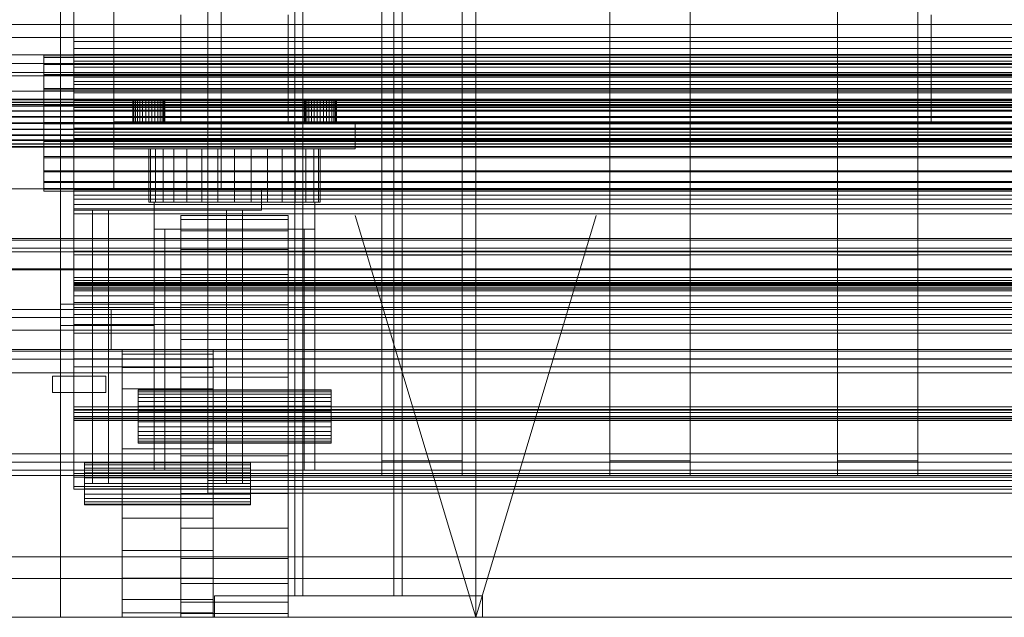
# Model space of a CAD drawing. Header units: millimetres. Extents: x -1970 to 61924, y -58230 to 6847.
# Tile 41 of 256: x -320 to 47, y -36000 to -35777. Entities that reach past the tile are written whole.
import ezdxf

# ---------------------------------------------------------------- set-up
doc = ezdxf.new("R2010")
doc.units = ezdxf.units.MM
for name, color, linetype, lineweight in [('COTAS_O', 1, 'Continuous', 0), ('COTAS_P', 1, 'Continuous', 0), ('frontal_bajante_movil', 7, 'Continuous', 0), ('frontal_C01', 7, 'Continuous', 0), ('frontal_C05', 7, 'Continuous', 0), ('frontal_dosificador', 7, 'Continuous', 0), ('frontal_secador', 7, 'Continuous', 0)]:
    doc.layers.add(name, color=color, linetype=linetype, lineweight=lineweight)
doc.dimstyles.new('R19_100', dxfattribs={"dimtxt": 250, "dimasz": 150, "dimexe": 150, "dimexo": 80, "dimgap": 100, "dimtad": 1, "dimtih": 1, "dimtoh": 1, "dimdsep": 46, "dimcen": 0.09, "dimadec": 0, "dimazin": 0, "dimtfac": 1, "dimtdec": 4, "dimtofl": 0, "dimtmove": 0, "dimatfit": 3, "dimfxl": 1, "dimtolj": 1, "dimtzin": 0, "dimarcsym": 0})

# ---------------------------------------------------------------- blocks, each defined once
blk = doc.blocks.new('DIM_R26_47')
at = {"layer": 'COTAS_P'}
for p, q in [((-850, -33400), (-150, -33400)), ((-150, -33400), (-195, -33550)), ((-150, -36000), (-150, -33400)), ((-150, -33400), (-105, -33550)), ((-150, -36000), (-195, -35850)), ((-150, -36000), (-105, -35850)), ((-850, -36000), (-150, -36000))]:
    blk.add_line(p, q, dxfattribs=at)
blk.add_text('2600 P', height=250, rotation=90, dxfattribs=at).set_placement((-250, -34700))
blk = doc.blocks.new('DIM_R26_51')
at = {"layer": 'COTAS_O'}
for p, q in [((-1480, -35300), (-1330, -35255)), ((490, -35300), (340, -35255)), ((-1480, -36000), (-1480, -35300)), ((-1480, -35300), (490, -35300)), ((-1480, -35300), (-1330, -35345)), ((490, -35300), (340, -35345)), ((490, -36000), (490, -35300))]:
    blk.add_line(p, q, dxfattribs=at)
blk.add_text('1970 O', height=250, dxfattribs=at).set_placement((-495, -35200))
blk = doc.blocks.new('DIM_R26_53')
at = {"layer": 'COTAS_O'}
for p, q in [((-1400, -35300), (-1250, -35255)), ((1400, -35300), (1250, -35255)), ((-1400, -36000), (-1400, -35300)), ((-1400, -35300), (1400, -35300)), ((-1400, -35300), (-1250, -35345)), ((1400, -35300), (1250, -35345)), ((1400, -36000), (1400, -35300))]:
    blk.add_line(p, q, dxfattribs=at)
blk.add_text('2800 O', height=250, dxfattribs=at).set_placement((0, -35200))
blk = doc.blocks.new('DIM_R26_54')
at = {"layer": 'COTAS_P'}
for p, q in [((-305, -34680), (395, -34680)), ((395, -34680), (350, -34830)), ((395, -36000), (395, -34680)), ((395, -34680), (440, -34830)), ((395, -36000), (350, -35850)), ((395, -36000), (440, -35850)), ((-305, -36000), (395, -36000))]:
    blk.add_line(p, q, dxfattribs=at)
blk.add_text('1320 P', height=250, rotation=90, dxfattribs=at).set_placement((295, -35340))
blk = doc.blocks.new('DIM_R26_55')
at = {"layer": 'COTAS_P'}
for p, q in [((-305, -35300), (-155, -35255)), ((345, -35300), (195, -35255)), ((-305, -36000), (-305, -35300)), ((-305, -35300), (345, -35300)), ((-305, -35300), (-155, -35345)), ((345, -35300), (195, -35345)), ((345, -36000), (345, -35300))]:
    blk.add_line(p, q, dxfattribs=at)
blk.add_text('650 P', height=250, dxfattribs=at).set_placement((20, -35200))

msp = doc.modelspace()

# ---------------------------------------------------------------- linework, layer by layer
at = {"layer": 'frontal_bajante_movil'}
for p, q in [((-285, -35840), (-285, -35429)), ((-245, -35840), (-245, -35429)), ((-285, -35815), (-285, -35775)), ((-260, -35815), (-260, -35775)), ((-220, -35815), (-220, -35775)), ((20, -35815), (20, -35775)), ((-277.885, -35807), (-278, -35807)), ((-278, -35815), (-278, -35807)), ((-277.543, -35807), (-277.885, -35807)), ((-277.885, -35815), (-277.885, -35807)), ((-276.989, -35807), (-277.543, -35807)), ((-277.543, -35815), (-277.543, -35807)), ((-276.243, -35807), (-276.989, -35807)), ((-276.989, -35815), (-276.989, -35807)), ((-275.333, -35807), (-276.243, -35807)), ((-276.243, -35815), (-276.243, -35807)), ((-274.296, -35807), (-275.333, -35807)), ((-275.333, -35815), (-275.333, -35807)), ((-273.171, -35807), (-274.296, -35807)), ((-274.296, -35815), (-274.296, -35807)), ((-272, -35807), (-273.171, -35807)), ((-273.171, -35815), (-273.171, -35807)), ((-272, -35807), (-270.829, -35807)), ((-272, -35807), (-272, -35815)), ((-270.829, -35807), (-269.704, -35807)), ((-270.829, -35815), (-270.829, -35807)), ((-269.704, -35807), (-268.667, -35807)), ((-269.704, -35815), (-269.704, -35807)), ((-268.667, -35807), (-267.757, -35807)), ((-268.667, -35815), (-268.667, -35807)), ((-267.757, -35807), (-267.011, -35807)), ((-267.757, -35815), (-267.757, -35807)), ((-267.011, -35807), (-266.457, -35807)), ((-267.011, -35815), (-267.011, -35807)), ((-266.457, -35807), (-266.115, -35807)), ((-266.457, -35815), (-266.457, -35807)), ((-266.115, -35807), (-266, -35807)), ((-266.115, -35815), (-266.115, -35807)), ((-266, -35815), (-266, -35807)), ((-213.885, -35807), (-214, -35807)), ((-214, -35815), (-214, -35807)), ((-213.543, -35807), (-213.885, -35807)), ((-213.885, -35815), (-213.885, -35807)), ((-212.989, -35807), (-213.543, -35807)), ((-213.543, -35815), (-213.543, -35807)), ((-212.243, -35807), (-212.989, -35807)), ((-212.989, -35815), (-212.989, -35807)), ((-211.333, -35807), (-212.243, -35807)), ((-212.243, -35815), (-212.243, -35807)), ((-210.296, -35807), (-211.333, -35807)), ((-211.333, -35815), (-211.333, -35807)), ((-209.171, -35807), (-210.296, -35807)), ((-210.296, -35815), (-210.296, -35807)), ((-208, -35807), (-209.171, -35807)), ((-209.171, -35815), (-209.171, -35807)), ((-208, -35807), (-206.829, -35807)), ((-208, -35807), (-208, -35815)), ((-206.829, -35807), (-205.704, -35807)), ((-206.829, -35815), (-206.829, -35807)), ((-205.704, -35807), (-204.667, -35807)), ((-205.704, -35815), (-205.704, -35807)), ((-204.667, -35807), (-203.757, -35807)), ((-204.667, -35815), (-204.667, -35807)), ((-203.757, -35807), (-203.011, -35807)), ((-203.757, -35815), (-203.757, -35807)), ((-203.011, -35807), (-202.457, -35807)), ((-203.011, -35815), (-203.011, -35807)), ((-202.457, -35807), (-202.115, -35807)), ((-202.457, -35815), (-202.457, -35807)), ((-202.115, -35807), (-202, -35807)), ((-202.115, -35815), (-202.115, -35807)), ((-202, -35815), (-202, -35807)), ((-285, -35815), (20, -35815)), ((-285, -35815), (-195, -35815)), ((-285, -35825), (-285, -35815)), ((-277.885, -35815), (-278, -35815)), ((-277.543, -35815), (-277.885, -35815)), ((-276.989, -35815), (-277.543, -35815)), ((-276.243, -35815), (-276.989, -35815)), ((-275.333, -35815), (-276.243, -35815)), ((-274.296, -35815), (-275.333, -35815)), ((-273.171, -35815), (-274.296, -35815)), ((-273.171, -35815), (-272, -35815)), ((-272, -35815), (-270.829, -35815)), ((-270.829, -35815), (-269.704, -35815)), ((-269.704, -35815), (-268.667, -35815)), ((-268.667, -35815), (-267.757, -35815)), ((-267.757, -35815), (-267.011, -35815)), ((-267.011, -35815), (-266.457, -35815)), ((-266.457, -35815), (-266.115, -35815)), ((-266.115, -35815), (-266, -35815)), ((-260, -35815), (-220, -35815)), ((-213.885, -35815), (-214, -35815)), ((-213.543, -35815), (-213.885, -35815)), ((-212.989, -35815), (-213.543, -35815)), ((-212.243, -35815), (-212.989, -35815)), ((-211.333, -35815), (-212.243, -35815)), ((-210.296, -35815), (-211.333, -35815)), ((-209.171, -35815), (-210.296, -35815)), ((-209.171, -35815), (-208, -35815)), ((-208, -35815), (-206.829, -35815)), ((-206.829, -35815), (-205.704, -35815)), ((-205.704, -35815), (-204.667, -35815)), ((-204.667, -35815), (-203.757, -35815)), ((-203.757, -35815), (-203.011, -35815)), ((-203.011, -35815), (-202.457, -35815)), ((-202.457, -35815), (-202.115, -35815)), ((-202.115, -35815), (-202, -35815)), ((-195, -35825), (-195, -35815)), ((20, -35815), (325, -35815)), ((-285, -35825), (-195, -35825)), ((-271.385, -35825), (-272, -35825)), ((-272, -35845), (-272, -35825)), ((-269.564, -35825), (-271.385, -35825)), ((-271.385, -35845), (-271.385, -35825)), ((-266.607, -35825), (-269.564, -35825)), ((-269.564, -35845), (-269.564, -35825)), ((-262.627, -35825), (-266.607, -35825)), ((-266.607, -35845), (-266.607, -35825)), ((-257.778, -35825), (-262.627, -35825)), ((-262.627, -35845), (-262.627, -35825)), ((-252.246, -35825), (-257.778, -35825)), ((-257.778, -35845), (-257.778, -35825)), ((-246.243, -35825), (-252.246, -35825)), ((-252.246, -35845), (-252.246, -35825)), ((-240, -35825), (-246.243, -35825)), ((-246.243, -35845), (-246.243, -35825)), ((-240, -35825), (-233.757, -35825)), ((-240, -35825), (-240, -35845)), ((-233.757, -35825), (-227.754, -35825)), ((-233.757, -35845), (-233.757, -35825)), ((-227.754, -35825), (-222.222, -35825)), ((-227.754, -35845), (-227.754, -35825)), ((-222.222, -35825), (-217.373, -35825)), ((-222.222, -35845), (-222.222, -35825)), ((-217.373, -35825), (-213.393, -35825)), ((-217.373, -35845), (-217.373, -35825)), ((-213.393, -35825), (-210.436, -35825)), ((-213.393, -35845), (-213.393, -35825)), ((-210.436, -35825), (-208.615, -35825)), ((-210.436, -35845), (-210.436, -35825)), ((-208.615, -35825), (-208, -35825)), ((-208.615, -35845), (-208.615, -35825)), ((-208, -35845), (-208, -35825)), ((-300, -35840), (-230, -35840)), ((-300, -35848), (-300, -35840)), ((-285, -35840), (-245, -35840)), ((-230, -35848), (-230, -35840)), ((-271.385, -35845), (-272, -35845)), ((-269.564, -35845), (-271.385, -35845)), ((-270, -35845), (-210, -35845)), ((-270, -35855), (-270, -35845)), ((-266.607, -35845), (-269.564, -35845)), ((-262.627, -35845), (-266.607, -35845)), ((-257.778, -35845), (-262.627, -35845)), ((-252.246, -35845), (-257.778, -35845)), ((-246.243, -35845), (-252.246, -35845)), ((-246.243, -35845), (-240, -35845)), ((-240, -35845), (-233.757, -35845)), ((-233.757, -35845), (-227.754, -35845)), ((-227.754, -35845), (-222.222, -35845)), ((-222.222, -35845), (-217.373, -35845)), ((-217.373, -35845), (-213.393, -35845)), ((-213.393, -35845), (-210.436, -35845)), ((-210.436, -35845), (-208.615, -35845)), ((-210, -35855), (-210, -35845)), ((-208.615, -35845), (-208, -35845)), ((-300, -35848), (-230, -35848)), ((-293, -35848), (-287, -35848)), ((-293, -35950), (-293, -35848)), ((-287, -35950), (-287, -35848)), ((-243, -35848), (-237, -35848)), ((-243, -35950), (-243, -35848)), ((-237, -35950), (-237, -35848)), ((-260, -35851.441), (-260, -35850)), ((-220, -35850), (-260, -35850)), ((-260, -35855.709), (-260, -35851.441)), ((-220, -35851.441), (-260, -35851.441)), ((-220, -35851.441), (-220, -35850)), ((-220, -35855.709), (-220, -35851.441)), ((-270, -35855), (-266, -35855)), ((-270, -35945), (-270, -35855)), ((-270, -35855), (-210, -35855)), ((-266, -35945), (-266, -35855)), ((-260, -35862.64), (-260, -35855.709)), ((-220, -35855.709), (-260, -35855.709)), ((-220, -35862.64), (-220, -35855.709)), ((-214, -35855), (-210, -35855)), ((-214, -35945), (-214, -35855)), ((-210, -35945), (-210, -35855)), ((-260, -35871.967), (-260, -35862.64)), ((-220, -35862.64), (-260, -35862.64)), ((-220, -35871.967), (-220, -35862.64)), ((-260, -35883.332), (-260, -35871.967)), ((-220, -35871.967), (-260, -35871.967)), ((-220, -35883.332), (-220, -35871.967)), ((-305, -35883), (-270, -35883)), ((-305, -35891), (-305, -35883)), ((-286, -35885), (-270, -35885)), ((-286, -35900), (-286, -35885)), ((-270, -35891), (-270, -35883)), ((-270, -35900), (-270, -35885)), ((-260, -35896.299), (-260, -35883.332)), ((-220, -35883.332), (-260, -35883.332)), ((-220, -35896.299), (-220, -35883.332)), ((-305, -35891), (-270, -35891)), ((-260, -35910.368), (-260, -35896.299)), ((-220, -35896.299), (-260, -35896.299)), ((-220, -35910.368), (-220, -35896.299)), ((-286, -35900), (-270, -35900)), ((-282, -35901.704), (-282, -35900)), ((-282, -35900), (-248, -35900)), ((-248, -35901.704), (-248, -35900)), ((-282, -35906.699), (-282, -35901.704)), ((-282, -35901.704), (-248, -35901.704)), ((-248, -35906.699), (-248, -35901.704)), ((-282, -35914.645), (-282, -35906.699)), ((-282, -35906.699), (-248, -35906.699)), ((-248, -35914.645), (-248, -35906.699)), ((-308, -35910), (-288, -35910)), ((-308, -35916), (-308, -35910)), ((-288, -35916), (-288, -35910)), ((-260, -35925), (-260, -35910.368)), ((-220, -35910.368), (-260, -35910.368)), ((-220, -35925), (-220, -35910.368)), ((-282, -35925), (-282, -35914.645)), ((-282, -35914.645), (-248, -35914.645)), ((-276, -35915.192), (-276, -35915)), ((-204, -35915), (-276, -35915)), ((-248, -35925), (-248, -35914.645)), ((-204, -35915.192), (-204, -35915)), ((-308, -35916), (-288, -35916)), ((-276, -35915.761), (-276, -35915.192)), ((-204, -35915.192), (-276, -35915.192)), ((-276, -35916.685), (-276, -35915.761)), ((-204, -35915.761), (-276, -35915.761)), ((-276, -35917.929), (-276, -35916.685)), ((-204, -35916.685), (-276, -35916.685)), ((-276, -35919.444), (-276, -35917.929)), ((-204, -35917.929), (-276, -35917.929)), ((-204, -35915.761), (-204, -35915.192)), ((-204, -35916.685), (-204, -35915.761)), ((-204, -35917.929), (-204, -35916.685)), ((-204, -35919.444), (-204, -35917.929)), ((-276, -35921.173), (-276, -35919.444)), ((-204, -35919.444), (-276, -35919.444)), ((-276, -35923.049), (-276, -35921.173)), ((-204, -35921.173), (-276, -35921.173)), ((-204, -35921.173), (-204, -35919.444)), ((-204, -35923.049), (-204, -35921.173)), ((-282, -35937.059), (-282, -35925)), ((-282, -35925), (-248, -35925)), ((-276, -35925), (-276, -35923.049)), ((-204, -35923.049), (-276, -35923.049)), ((-276, -35925), (-276, -35926.951)), ((-276, -35925), (-204, -35925)), ((-260, -35925), (-260, -35939.632)), ((-260, -35925), (-220, -35925)), ((-248, -35937.059), (-248, -35925)), ((-220, -35939.632), (-220, -35925)), ((-204, -35925), (-204, -35923.049)), ((-204, -35926.951), (-204, -35925)), ((-276, -35926.951), (-276, -35928.827)), ((-204, -35926.951), (-276, -35926.951)), ((-276, -35928.827), (-276, -35930.556)), ((-204, -35928.827), (-276, -35928.827)), ((-204, -35926.951), (-204, -35928.827)), ((-204, -35928.827), (-204, -35930.556)), ((-276, -35930.556), (-276, -35932.071)), ((-204, -35930.556), (-276, -35930.556)), ((-276, -35932.071), (-276, -35933.315)), ((-204, -35932.071), (-276, -35932.071)), ((-276, -35933.315), (-276, -35934.239)), ((-204, -35933.315), (-276, -35933.315)), ((-204, -35930.556), (-204, -35932.071)), ((-204, -35932.071), (-204, -35933.315)), ((-204, -35933.315), (-204, -35934.239)), ((-282, -35937.059), (-282, -35950)), ((-282, -35937.059), (-248, -35937.059)), ((-276, -35934.239), (-276, -35934.808)), ((-204, -35934.239), (-276, -35934.239)), ((-276, -35934.808), (-276, -35935)), ((-204, -35934.808), (-276, -35934.808)), ((-204, -35935), (-276, -35935)), ((-248, -35950), (-248, -35937.059)), ((-204, -35934.239), (-204, -35934.808)), ((-204, -35934.808), (-204, -35935)), ((-260, -35939.632), (-260, -35953.701)), ((-220, -35939.632), (-260, -35939.632)), ((-220, -35939.632), (-220, -35953.701)), ((-296, -35942.273), (-296, -35942)), ((-296, -35942), (-234, -35942)), ((-296, -35943.072), (-296, -35942.273)), ((-296, -35942.273), (-234, -35942.273)), ((-296, -35944.343), (-296, -35943.072)), ((-296, -35943.072), (-234, -35943.072)), ((-296, -35946), (-296, -35944.343)), ((-296, -35944.343), (-234, -35944.343)), ((-234, -35942.273), (-234, -35942)), ((-234, -35943.072), (-234, -35942.273)), ((-234, -35944.343), (-234, -35943.072)), ((-234, -35946), (-234, -35944.343)), ((-296, -35947.929), (-296, -35946)), ((-296, -35946), (-234, -35946)), ((-296, -35947.929), (-296, -35950)), ((-296, -35947.929), (-234, -35947.929)), ((-270, -35945), (-266, -35945)), ((-234, -35947.929), (-234, -35946)), ((-234, -35950), (-234, -35947.929)), ((-214, -35945), (-210, -35945)), ((-296, -35950), (-296, -35952.071)), ((-234, -35950), (-296, -35950)), ((-293, -35950), (-287, -35950)), ((-282, -35950), (-282, -35962.941)), ((-248, -35950), (-282, -35950)), ((-248, -35950), (-248, -35962.941)), ((-243, -35950), (-237, -35950)), ((-234, -35950), (-234, -35952.071)), ((-296, -35952.071), (-296, -35954)), ((-296, -35952.071), (-234, -35952.071)), ((-296, -35954), (-296, -35955.657)), ((-296, -35954), (-234, -35954)), ((-260, -35953.701), (-260, -35966.668)), ((-220, -35953.701), (-260, -35953.701)), ((-234, -35952.071), (-234, -35954)), ((-234, -35954), (-234, -35955.657)), ((-220, -35953.701), (-220, -35966.668)), ((-296, -35955.657), (-296, -35956.928)), ((-296, -35955.657), (-234, -35955.657)), ((-296, -35956.928), (-296, -35957.727)), ((-296, -35956.928), (-234, -35956.928)), ((-296, -35957.727), (-296, -35958)), ((-296, -35957.727), (-234, -35957.727)), ((-296, -35958), (-234, -35958)), ((-234, -35955.657), (-234, -35956.928)), ((-234, -35956.928), (-234, -35957.727)), ((-234, -35957.727), (-234, -35958)), ((-282, -35962.941), (-282, -35975)), ((-282, -35962.941), (-248, -35962.941)), ((-248, -35962.941), (-248, -35975)), ((-260, -35966.668), (-260, -35978.033)), ((-220, -35966.668), (-260, -35966.668)), ((-220, -35966.668), (-220, -35978.033)), ((-282, -35975), (-282, -35985.355)), ((-282, -35975), (-248, -35975)), ((-248, -35975), (-248, -35985.355)), ((-260, -35978.033), (-260, -35987.36)), ((-220, -35978.033), (-260, -35978.033)), ((-220, -35978.033), (-220, -35987.36)), ((-282, -35985.355), (-282, -35993.301)), ((-282, -35985.355), (-248, -35985.355)), ((-260, -35987.36), (-260, -35994.291)), ((-220, -35987.36), (-260, -35987.36)), ((-248, -35985.355), (-248, -35993.301)), ((-220, -35987.36), (-220, -35994.291)), ((-282, -35993.301), (-282, -35998.296)), ((-282, -35993.301), (-248, -35993.301)), ((-260, -35994.291), (-260, -35998.559)), ((-220, -35994.291), (-260, -35994.291)), ((-248, -35993.301), (-248, -35998.296)), ((-220, -35994.291), (-220, -35998.559)), ((-282, -35998.296), (-282, -36000)), ((-282, -35998.296), (-248, -35998.296)), ((-260, -35998.559), (-260, -36000)), ((-220, -35998.559), (-260, -35998.559)), ((-248, -35998.296), (-248, -36000)), ((-220, -35998.559), (-220, -36000)), ((-282, -36000), (-248, -36000)), ((-220, -36000), (-260, -36000))]:
    msp.add_line(p, q, dxfattribs=at)
at = {"layer": 'frontal_C01'}
for p, q in [((-250, -33373.251), (-250, -35948.844)), ((-250, -35953.656), (-250, -33378.064)), ((-185, -35864.779), (-185, -35463.883)), ((-155, -35463.883), (-155, -35864.779)), ((-100, -35864.779), (-100, -35463.883)), ((-70, -35463.883), (-70, -35864.779)), ((-15, -35864.779), (-15, -35463.883)), ((15, -35463.883), (15, -35864.779)), ((-185, -35469.275), (-185, -35870.172)), ((-155, -35870.172), (-155, -35469.275)), ((-100, -35469.275), (-100, -35870.172)), ((-70, -35870.172), (-70, -35469.275)), ((-15, -35469.275), (-15, -35870.172)), ((15, -35870.172), (15, -35469.275)), ((-185, -35941.62), (-185, -35540.255)), ((-155, -35540.255), (-155, -35941.62)), ((-100, -35941.62), (-100, -35540.255)), ((-70, -35540.255), (-70, -35941.62)), ((-15, -35941.62), (-15, -35540.255)), ((15, -35540.255), (15, -35941.62)), ((-185, -35545.648), (-185, -35947.012)), ((-155, -35947.012), (-155, -35545.648)), ((-100, -35545.648), (-100, -35947.012)), ((-70, -35947.012), (-70, -35545.648)), ((-15, -35545.648), (-15, -35947.012)), ((15, -35947.012), (15, -35545.648)), ((-300, -35789.759), (-300, -35758.657)), ((-300, -35761.343), (-300, -35792.354)), ((350, -35778.63), (-350, -35778.63)), ((350, -35783.469), (-350, -35783.469)), ((-300, -35784.915), (-300, -35797.314)), ((300, -35784.915), (-300, -35784.915)), ((-300, -35784.915), (-300, -35794.603)), ((350, -35789.887), (-350, -35789.887)), ((-311.15, -35790.994), (-311.15, -35790.055)), ((-311.15, -35790.055), (-311.15, -35790.847)), ((-311.15, -35790.055), (311.15, -35790.055)), ((-300, -35787.539), (300, -35787.539)), ((-300, -35801.02), (-300, -35787.539)), ((-300, -35797.169), (-300, -35787.539)), ((-300, -35818.833), (-300, -35789.759)), ((300, -35789.759), (-300, -35789.759)), ((350, -35793.12), (-350, -35793.12)), ((-311.15, -35790.847), (-311.15, -35793.316)), ((-311.15, -35790.847), (311.15, -35790.847)), ((-311.15, -35793.6), (-311.15, -35790.994)), ((-311.15, -35790.994), (311.15, -35790.994)), ((-311.15, -35793.316), (-311.15, -35797.293)), ((-311.15, -35793.316), (311.15, -35793.316)), ((-311.15, -35797.695), (-311.15, -35793.6)), ((-311.15, -35793.6), (311.15, -35793.6)), ((-300, -35792.354), (-300, -35821.16)), ((300, -35792.354), (-300, -35792.354)), ((350, -35796.593), (-350, -35796.593)), ((-311.15, -35797.293), (-311.15, -35802.508)), ((-311.15, -35797.293), (311.15, -35797.293)), ((-300, -35809.666), (-300, -35794.562)), ((-300, -35794.562), (-300, -35799.889)), ((300, -35794.562), (-300, -35794.562)), ((-300, -35794.603), (300, -35794.603)), ((-300, -35807.002), (-300, -35794.603)), ((-300, -35797.169), (-300, -35810.649)), ((300, -35797.169), (-300, -35797.169)), ((-300, -35797.314), (300, -35797.314)), ((-300, -35807.002), (-300, -35797.314)), ((350, -35797.728), (-350, -35797.728)), ((-311.15, -35803.001), (-311.15, -35797.695)), ((-311.15, -35797.695), (311.15, -35797.695)), ((-300, -35798.28), (-300, -35813.293)), ((-300, -35804.179), (-300, -35798.28)), ((-300, -35798.28), (300, -35798.28)), ((-300, -35799.889), (-300, -35817.32)), ((-300, -35799.889), (300, -35799.889)), ((300, -35801.02), (-300, -35801.02)), ((-300, -35801.02), (-300, -35810.649)), ((430, -35803.525), (-430, -35803.525)), ((-311.15, -35802.508), (-311.15, -35808.605)), ((-311.15, -35802.508), (311.15, -35802.508)), ((-311.15, -35809.155), (-311.15, -35803.001)), ((-311.15, -35803.001), (311.15, -35803.001)), ((-300, -35821.507), (-300, -35804.179)), ((300, -35804.179), (-300, -35804.179)), ((-440, -35806.454), (440, -35806.454)), ((-440, -35806.735), (440, -35806.735)), ((-440, -35806.787), (440, -35806.787)), ((-440, -35807.61), (440, -35807.61)), ((-440, -35807.71), (440, -35807.71)), ((430, -35808.525), (-430, -35808.525)), ((300, -35807.002), (-300, -35807.002)), ((-440, -35809.019), (440, -35809.019)), ((-440, -35809.161), (440, -35809.161)), ((-440, -35810.867), (440, -35810.867)), ((-440, -35811.041), (440, -35811.041)), ((-311.15, -35808.605), (-311.15, -35815.169)), ((311.15, -35808.605), (-311.15, -35808.605)), ((-311.15, -35815.738), (-311.15, -35809.155)), ((-311.15, -35809.155), (311.15, -35809.155)), ((-300, -35817.32), (-300, -35809.666)), ((-300, -35809.666), (300, -35809.666)), ((-300, -35810.649), (300, -35810.649)), ((440, -35813.027), (-440, -35813.027)), ((-440, -35813.222), (440, -35813.222)), ((-440, -35815.353), (440, -35815.353)), ((-440, -35815.554), (440, -35815.554)), ((-311.15, -35815.169), (-311.15, -35821.753)), ((-311.15, -35815.169), (311.15, -35815.169)), ((-311.15, -35822.302), (-311.15, -35815.738)), ((-311.15, -35815.738), (311.15, -35815.738)), ((-300, -35813.293), (-300, -35821.507)), ((300, -35813.293), (-300, -35813.293)), ((-440, -35817.686), (440, -35817.686)), ((-440, -35817.88), (440, -35817.88)), ((300, -35817.32), (-300, -35817.32)), ((-300, -35843.898), (-300, -35818.833)), ((300, -35818.833), (-300, -35818.833)), ((-440, -35819.866), (440, -35819.866)), ((-440, -35820.041), (440, -35820.041)), ((-440, -35821.746), (440, -35821.746)), ((-440, -35821.889), (440, -35821.889)), ((-440, -35823.197), (440, -35823.197)), ((-311.15, -35821.753), (-311.15, -35827.907)), ((-311.15, -35821.753), (311.15, -35821.753)), ((-311.15, -35828.399), (-311.15, -35822.302)), ((-311.15, -35822.302), (311.15, -35822.302)), ((-300, -35821.16), (-300, -35845.797)), ((300, -35821.16), (-300, -35821.16)), ((-300, -35821.507), (300, -35821.507)), ((-440, -35823.298), (440, -35823.298)), ((-440, -35824.12), (440, -35824.12)), ((-440, -35824.173), (440, -35824.173)), ((-440, -35824.453), (440, -35824.453)), ((-311.15, -35827.907), (-311.15, -35833.212)), ((-311.15, -35827.907), (311.15, -35827.907)), ((-311.15, -35833.614), (-311.15, -35828.399)), ((-311.15, -35828.399), (311.15, -35828.399)), ((-311.15, -35833.212), (-311.15, -35837.307)), ((-311.15, -35833.212), (311.15, -35833.212)), ((-311.15, -35837.592), (-311.15, -35833.614)), ((-311.15, -35833.614), (311.15, -35833.614)), ((-311.15, -35837.307), (-311.15, -35839.913)), ((-311.15, -35837.307), (311.15, -35837.307)), ((-311.15, -35840.06), (-311.15, -35837.592)), ((-311.15, -35837.592), (311.15, -35837.592)), ((-311.15, -35839.913), (-311.15, -35840.852)), ((-311.15, -35839.913), (311.15, -35839.913)), ((-311.15, -35840.852), (-311.15, -35840.06)), ((-311.15, -35840.06), (311.15, -35840.06)), ((-311.15, -35840.852), (311.15, -35840.852)), ((-300, -35840.323), (-300, -35875.28)), ((300, -35840.323), (-300, -35840.323)), ((-300, -35840.323), (-300, -35847.473)), ((-300, -35842.302), (300, -35842.302)), ((-300, -35878.051), (-300, -35842.302)), ((-300, -35849.293), (-300, -35842.302)), ((-300, -35863.245), (-300, -35843.898)), ((300, -35843.898), (-300, -35843.898)), ((-300, -35845.797), (-300, -35864.588)), ((300, -35845.797), (-300, -35845.797)), ((-300, -35847.473), (300, -35847.473)), ((-300, -35882.43), (-300, -35847.473)), ((-300, -35849.293), (-300, -35885.042)), ((300, -35849.293), (-300, -35849.293)), ((-450, -35859.113), (450, -35859.113)), ((430, -35858.525), (-430, -35858.525)), ((-450, -35862.083), (450, -35862.083)), ((430, -35863.525), (-430, -35863.525)), ((-300, -35875.556), (-300, -35863.245)), ((300, -35863.245), (-300, -35863.245)), ((-300, -35864.588), (-300, -35876.252)), ((300, -35864.588), (-300, -35864.588)), ((-155, -35864.779), (-185, -35864.779)), ((-185, -35864.779), (-185, -35870.172)), ((-155, -35870.172), (-155, -35864.779)), ((-70, -35864.779), (-100, -35864.779)), ((-100, -35864.779), (-100, -35870.172)), ((-70, -35870.172), (-70, -35864.779)), ((15, -35864.779), (-15, -35864.779)), ((-15, -35864.779), (-15, -35870.172)), ((15, -35870.172), (15, -35864.779)), ((450, -35869.898), (-450, -35869.898)), ((450, -35870.172), (-450, -35870.172)), ((-185, -35870.172), (-155, -35870.172)), ((-100, -35870.172), (-70, -35870.172)), ((-15, -35870.172), (15, -35870.172)), ((-300, -35884.304), (-300, -35873.156)), ((-300, -35873.156), (-300, -35890.596)), ((300, -35873.156), (-300, -35873.156)), ((-300, -35874.208), (-300, -35922.356)), ((300, -35874.208), (-300, -35874.208)), ((-300, -35874.208), (-300, -35876.904)), ((-300, -35875.012), (300, -35875.012)), ((-300, -35923.45), (-300, -35875.012)), ((-300, -35877.491), (-300, -35875.012)), ((-300, -35875.28), (300, -35875.28)), ((-300, -35882.43), (-300, -35875.28)), ((-300, -35879.992), (-300, -35875.556)), ((300, -35875.556), (-300, -35875.556)), ((-300, -35875.968), (-300, -35886.869)), ((-300, -35893.841), (-300, -35875.968)), ((-300, -35875.968), (300, -35875.968)), ((-300, -35876.252), (-300, -35879.992)), ((300, -35876.252), (-300, -35876.252)), ((-300, -35876.904), (300, -35876.904)), ((-300, -35925.053), (-300, -35876.904)), ((-300, -35877.491), (-300, -35925.93)), ((300, -35877.491), (-300, -35877.491)), ((300, -35878.051), (-300, -35878.051)), ((-300, -35878.051), (-300, -35885.042)), ((300, -35879.992), (-300, -35879.992)), ((300, -35882.43), (-300, -35882.43)), ((-300, -35903.461), (-300, -35884.304)), ((-300, -35884.304), (300, -35884.304)), ((-300, -35885.042), (300, -35885.042)), ((-300, -35886.869), (-300, -35906.421)), ((300, -35886.869), (-300, -35886.869)), ((450, -35892.817), (-450, -35892.817)), ((-300, -35890.596), (-300, -35903.461)), ((-300, -35890.596), (300, -35890.596)), ((-300, -35906.421), (-300, -35893.841)), ((300, -35893.841), (-300, -35893.841)), ((450, -35900.602), (-450, -35900.602)), ((-450, -35903.602), (450, -35903.602)), ((300, -35903.461), (-300, -35903.461)), ((-300, -35906.421), (300, -35906.421)), ((-450, -35908.69), (450, -35908.69)), ((-300, -35925.634), (-300, -35921.431)), ((-300, -35921.431), (-300, -35946.31)), ((300, -35921.431), (-300, -35921.431)), ((-300, -35922.356), (300, -35922.356)), ((-300, -35925.053), (-300, -35922.356)), ((-300, -35922.583), (-300, -35926.45)), ((-300, -35947.64), (-300, -35922.583)), ((-300, -35922.583), (300, -35922.583)), ((300, -35923.45), (-300, -35923.45)), ((-300, -35923.45), (-300, -35925.93)), ((300, -35925.053), (-300, -35925.053)), ((-300, -35951.161), (-300, -35925.634)), ((-300, -35925.634), (300, -35925.634)), ((-300, -35925.93), (300, -35925.93)), ((-300, -35926.45), (-300, -35952.102)), ((300, -35926.45), (-300, -35926.45)), ((-450, -35938.924), (450, -35938.924)), ((-155, -35941.62), (-185, -35941.62)), ((-185, -35941.62), (-185, -35947.012)), ((-155, -35947.012), (-155, -35941.62)), ((-70, -35941.62), (-100, -35941.62)), ((-100, -35941.62), (-100, -35947.012)), ((-70, -35947.012), (-70, -35941.62)), ((15, -35941.62), (-15, -35941.62)), ((-15, -35941.62), (-15, -35947.012)), ((15, -35947.012), (15, -35941.62)), ((450, -35947.012), (-450, -35947.012)), ((-300, -35946.31), (-300, -35951.161)), ((-300, -35946.31), (300, -35946.31)), ((-300, -35952.102), (-300, -35947.64)), ((300, -35947.64), (-300, -35947.64)), ((-185, -35947.012), (-155, -35947.012)), ((-100, -35947.012), (-70, -35947.012)), ((-15, -35947.012), (15, -35947.012)), ((300, -35951.161), (-300, -35951.161)), ((-250, -35948.844), (250, -35948.844)), ((-250, -35953.656), (-250, -35948.844)), ((-300, -35952.102), (300, -35952.102)), ((250, -35953.656), (-250, -35953.656)), ((450, -35977.442), (-450, -35977.442)), ((-450, -35985.531), (450, -35985.531))]:
    msp.add_line(p, q, dxfattribs=at)
at = {"layer": 'frontal_C05'}
for p, q in [((-217.5, -35992), (-217.5, -34800)), ((-214.5, -34800), (-214.5, -35992)), ((-180.5, -34800), (-180.5, -35992)), ((-177.5, -35992), (-177.5, -34800)), ((-247.5, -36000), (-247.5, -35992)), ((-247.5, -35992), (-147.5, -35992)), ((-238.982, -35992), (-238.998, -35992)), ((-238.95, -35992), (-238.982, -35992)), ((-238.901, -35992), (-238.95, -35992)), ((-238.837, -35992), (-238.901, -35992)), ((-238.757, -35992), (-238.837, -35992)), ((-238.662, -35992), (-238.757, -35992)), ((-238.551, -35992), (-238.662, -35992)), ((-238.425, -35992), (-238.551, -35992)), ((-238.284, -35992), (-238.425, -35992)), ((-238.129, -35992), (-238.284, -35992)), ((-237.96, -35992), (-238.129, -35992)), ((-237.778, -35992), (-237.96, -35992)), ((-237.582, -35992), (-237.778, -35992)), ((-237.374, -35992), (-237.582, -35992)), ((-237.153, -35992), (-237.374, -35992)), ((-236.921, -35992), (-237.153, -35992)), ((-236.678, -35992), (-236.921, -35992)), ((-236.425, -35992), (-236.678, -35992)), ((-236.162, -35992), (-236.425, -35992)), ((-235.889, -35992), (-236.162, -35992)), ((-235.609, -35992), (-235.889, -35992)), ((-235.32, -35992), (-235.609, -35992)), ((-235.025, -35992), (-235.32, -35992)), ((-234.723, -35992), (-235.025, -35992)), ((-234.416, -35992), (-234.723, -35992)), ((-234.104, -35992), (-234.416, -35992)), ((-233.788, -35992), (-234.104, -35992)), ((-233.469, -35992), (-233.788, -35992)), ((-233.147, -35992), (-233.469, -35992)), ((-232.824, -35992), (-233.147, -35992)), ((-232.5, -35992), (-232.824, -35992)), ((-232.176, -35992), (-232.5, -35992)), ((-231.853, -35992), (-232.176, -35992)), ((-231.531, -35992), (-231.853, -35992)), ((-231.212, -35992), (-231.531, -35992)), ((-230.896, -35992), (-231.212, -35992)), ((-230.584, -35992), (-230.896, -35992)), ((-230.277, -35992), (-230.584, -35992)), ((-229.975, -35992), (-230.277, -35992)), ((-229.68, -35992), (-229.975, -35992)), ((-229.391, -35992), (-229.68, -35992)), ((-229.111, -35992), (-229.391, -35992)), ((-228.838, -35992), (-229.111, -35992)), ((-228.575, -35992), (-228.838, -35992)), ((-228.322, -35992), (-228.575, -35992)), ((-228.079, -35992), (-228.322, -35992)), ((-227.847, -35992), (-228.079, -35992)), ((-227.626, -35992), (-227.847, -35992)), ((-227.418, -35992), (-227.626, -35992)), ((-227.222, -35992), (-227.418, -35992)), ((-227.04, -35992), (-227.222, -35992)), ((-226.871, -35992), (-227.04, -35992)), ((-226.716, -35992), (-226.871, -35992)), ((-226.575, -35992), (-226.716, -35992)), ((-226.449, -35992), (-226.575, -35992)), ((-226.449, -35992), (-226.338, -35992)), ((-226.338, -35992), (-226.243, -35992)), ((-226.243, -35992), (-226.163, -35992)), ((-226.163, -35992), (-226.099, -35992)), ((-226.099, -35992), (-226.05, -35992)), ((-226.05, -35992), (-226.018, -35992)), ((-226.018, -35992), (-226.002, -35992)), ((-217.5, -35992), (-177.5, -35992)), ((-214.5, -35992), (-180.5, -35992)), ((-168.982, -35992), (-168.998, -35992)), ((-168.95, -35992), (-168.982, -35992)), ((-168.901, -35992), (-168.95, -35992)), ((-168.837, -35992), (-168.901, -35992)), ((-168.757, -35992), (-168.837, -35992)), ((-168.662, -35992), (-168.757, -35992)), ((-168.551, -35992), (-168.662, -35992)), ((-168.425, -35992), (-168.551, -35992)), ((-168.284, -35992), (-168.425, -35992)), ((-168.129, -35992), (-168.284, -35992)), ((-167.96, -35992), (-168.129, -35992)), ((-167.778, -35992), (-167.96, -35992)), ((-167.582, -35992), (-167.778, -35992)), ((-167.374, -35992), (-167.582, -35992)), ((-167.153, -35992), (-167.374, -35992)), ((-166.921, -35992), (-167.153, -35992)), ((-166.678, -35992), (-166.921, -35992)), ((-166.425, -35992), (-166.678, -35992)), ((-166.162, -35992), (-166.425, -35992)), ((-165.889, -35992), (-166.162, -35992)), ((-165.609, -35992), (-165.889, -35992)), ((-165.32, -35992), (-165.609, -35992)), ((-165.025, -35992), (-165.32, -35992)), ((-164.723, -35992), (-165.025, -35992)), ((-164.416, -35992), (-164.723, -35992)), ((-164.104, -35992), (-164.416, -35992)), ((-163.788, -35992), (-164.104, -35992)), ((-163.469, -35992), (-163.788, -35992)), ((-163.147, -35992), (-163.469, -35992)), ((-162.824, -35992), (-163.147, -35992)), ((-162.5, -35992), (-162.824, -35992)), ((-162.176, -35992), (-162.5, -35992)), ((-161.853, -35992), (-162.176, -35992)), ((-161.531, -35992), (-161.853, -35992)), ((-161.212, -35992), (-161.531, -35992)), ((-160.896, -35992), (-161.212, -35992)), ((-160.584, -35992), (-160.896, -35992)), ((-160.277, -35992), (-160.584, -35992)), ((-159.975, -35992), (-160.277, -35992)), ((-159.68, -35992), (-159.975, -35992)), ((-159.391, -35992), (-159.68, -35992)), ((-159.111, -35992), (-159.391, -35992)), ((-158.838, -35992), (-159.111, -35992)), ((-158.575, -35992), (-158.838, -35992)), ((-158.322, -35992), (-158.575, -35992)), ((-158.079, -35992), (-158.322, -35992)), ((-157.847, -35992), (-158.079, -35992)), ((-157.626, -35992), (-157.847, -35992)), ((-157.418, -35992), (-157.626, -35992)), ((-157.222, -35992), (-157.418, -35992)), ((-157.222, -35992), (-157.04, -35992)), ((-157.04, -35992), (-156.871, -35992)), ((-156.871, -35992), (-156.716, -35992)), ((-156.716, -35992), (-156.575, -35992)), ((-156.575, -35992), (-156.449, -35992)), ((-156.449, -35992), (-156.338, -35992)), ((-156.338, -35992), (-156.243, -35992)), ((-156.243, -35992), (-156.163, -35992)), ((-156.163, -35992), (-156.099, -35992)), ((-156.099, -35992), (-156.05, -35992)), ((-156.05, -35992), (-156.018, -35992)), ((-156.018, -35992), (-156.002, -35992)), ((-147.5, -36000), (-147.5, -35992)), ((-247.5, -36000), (-147.5, -36000)), ((-238.982, -36000), (-238.998, -36000)), ((-238.95, -36000), (-238.982, -36000)), ((-238.901, -36000), (-238.95, -36000)), ((-238.837, -36000), (-238.901, -36000)), ((-238.757, -36000), (-238.837, -36000)), ((-238.662, -36000), (-238.757, -36000)), ((-238.551, -36000), (-238.662, -36000)), ((-238.425, -36000), (-238.551, -36000)), ((-238.284, -36000), (-238.425, -36000)), ((-238.129, -36000), (-238.284, -36000)), ((-237.96, -36000), (-238.129, -36000)), ((-237.778, -36000), (-237.96, -36000)), ((-237.582, -36000), (-237.778, -36000)), ((-237.374, -36000), (-237.582, -36000)), ((-237.153, -36000), (-237.374, -36000)), ((-236.921, -36000), (-237.153, -36000)), ((-236.678, -36000), (-236.921, -36000)), ((-236.425, -36000), (-236.678, -36000)), ((-236.162, -36000), (-236.425, -36000)), ((-235.889, -36000), (-236.162, -36000)), ((-235.609, -36000), (-235.889, -36000)), ((-235.32, -36000), (-235.609, -36000)), ((-235.025, -36000), (-235.32, -36000)), ((-234.723, -36000), (-235.025, -36000)), ((-234.416, -36000), (-234.723, -36000)), ((-234.104, -36000), (-234.416, -36000)), ((-233.788, -36000), (-234.104, -36000)), ((-233.469, -36000), (-233.788, -36000)), ((-233.147, -36000), (-233.469, -36000)), ((-232.824, -36000), (-233.147, -36000)), ((-232.5, -36000), (-232.824, -36000)), ((-232.176, -36000), (-232.5, -36000)), ((-231.853, -36000), (-232.176, -36000)), ((-231.531, -36000), (-231.853, -36000)), ((-231.212, -36000), (-231.531, -36000)), ((-230.896, -36000), (-231.212, -36000)), ((-230.584, -36000), (-230.896, -36000)), ((-230.277, -36000), (-230.584, -36000)), ((-229.975, -36000), (-230.277, -36000)), ((-229.68, -36000), (-229.975, -36000)), ((-229.391, -36000), (-229.68, -36000)), ((-229.111, -36000), (-229.391, -36000)), ((-228.838, -36000), (-229.111, -36000)), ((-228.575, -36000), (-228.838, -36000)), ((-228.322, -36000), (-228.575, -36000)), ((-228.079, -36000), (-228.322, -36000)), ((-227.847, -36000), (-228.079, -36000)), ((-227.626, -36000), (-227.847, -36000)), ((-227.418, -36000), (-227.626, -36000)), ((-227.222, -36000), (-227.418, -36000)), ((-227.04, -36000), (-227.222, -36000)), ((-226.871, -36000), (-227.04, -36000)), ((-226.716, -36000), (-226.871, -36000)), ((-226.575, -36000), (-226.716, -36000)), ((-226.449, -36000), (-226.575, -36000)), ((-226.449, -36000), (-226.338, -36000)), ((-226.338, -36000), (-226.243, -36000)), ((-226.243, -36000), (-226.163, -36000)), ((-226.163, -36000), (-226.099, -36000)), ((-226.099, -36000), (-226.05, -36000)), ((-226.05, -36000), (-226.018, -36000)), ((-226.018, -36000), (-226.002, -36000)), ((-168.982, -36000), (-168.998, -36000)), ((-168.95, -36000), (-168.982, -36000)), ((-168.901, -36000), (-168.95, -36000)), ((-168.837, -36000), (-168.901, -36000)), ((-168.757, -36000), (-168.837, -36000)), ((-168.662, -36000), (-168.757, -36000)), ((-168.551, -36000), (-168.662, -36000)), ((-168.425, -36000), (-168.551, -36000)), ((-168.284, -36000), (-168.425, -36000)), ((-168.129, -36000), (-168.284, -36000)), ((-167.96, -36000), (-168.129, -36000)), ((-167.778, -36000), (-167.96, -36000)), ((-167.582, -36000), (-167.778, -36000)), ((-167.374, -36000), (-167.582, -36000)), ((-167.153, -36000), (-167.374, -36000)), ((-166.921, -36000), (-167.153, -36000)), ((-166.678, -36000), (-166.921, -36000)), ((-166.425, -36000), (-166.678, -36000)), ((-166.162, -36000), (-166.425, -36000)), ((-165.889, -36000), (-166.162, -36000)), ((-165.609, -36000), (-165.889, -36000)), ((-165.32, -36000), (-165.609, -36000)), ((-165.025, -36000), (-165.32, -36000)), ((-164.723, -36000), (-165.025, -36000)), ((-164.416, -36000), (-164.723, -36000)), ((-164.104, -36000), (-164.416, -36000)), ((-163.788, -36000), (-164.104, -36000)), ((-163.469, -36000), (-163.788, -36000)), ((-163.147, -36000), (-163.469, -36000)), ((-162.824, -36000), (-163.147, -36000)), ((-162.5, -36000), (-162.824, -36000)), ((-162.176, -36000), (-162.5, -36000)), ((-161.853, -36000), (-162.176, -36000)), ((-161.531, -36000), (-161.853, -36000)), ((-161.212, -36000), (-161.531, -36000)), ((-160.896, -36000), (-161.212, -36000)), ((-160.584, -36000), (-160.896, -36000)), ((-160.277, -36000), (-160.584, -36000)), ((-159.975, -36000), (-160.277, -36000)), ((-159.68, -36000), (-159.975, -36000)), ((-159.391, -36000), (-159.68, -36000)), ((-159.111, -36000), (-159.391, -36000)), ((-158.838, -36000), (-159.111, -36000)), ((-158.575, -36000), (-158.838, -36000)), ((-158.322, -36000), (-158.575, -36000)), ((-158.079, -36000), (-158.322, -36000)), ((-157.847, -36000), (-158.079, -36000)), ((-157.626, -36000), (-157.847, -36000)), ((-157.418, -36000), (-157.626, -36000)), ((-157.222, -36000), (-157.418, -36000)), ((-157.222, -36000), (-157.04, -36000)), ((-157.04, -36000), (-156.871, -36000)), ((-156.871, -36000), (-156.716, -36000)), ((-156.716, -36000), (-156.575, -36000)), ((-156.575, -36000), (-156.449, -36000)), ((-156.449, -36000), (-156.338, -36000)), ((-156.338, -36000), (-156.243, -36000)), ((-156.243, -36000), (-156.163, -36000)), ((-156.163, -36000), (-156.099, -36000)), ((-156.099, -36000), (-156.05, -36000)), ((-156.05, -36000), (-156.018, -36000)), ((-156.018, -36000), (-156.002, -36000))]:
    msp.add_line(p, q, dxfattribs=at)
at = {"layer": 'frontal_dosificador'}
for p, q in [((-770, -35840), (770, -35840)), ((-770, -35900), (770, -35900))]:
    msp.add_line(p, q, dxfattribs=at)
at = {"layer": 'frontal_secador'}
for p, q in [((-1265, -35885), (1265, -35885)), ((-1265, -35888), (1265, -35888)), ((-1265, -35942), (1265, -35942)), ((-1265, -35945), (1265, -35945)), ((-1400, -36000), (1400, -36000))]:
    msp.add_line(p, q, dxfattribs=at)

# ---------------------------------------------------------------- dimensions: what is measured, and where the dimension line sits
at = {"layer": 'COTAS_O'}
for p1, p2, picture, middle in [((-1480, -36000), (490, -36000), 'DIM_R26_51', (-495, -35300)), ((-1400, -36000), (1400, -36000), 'DIM_R26_53', (0, -35300))]:
    dim = msp.add_aligned_dim(p1=p1, p2=p2, distance=700, text='<> O', dimstyle='R19_100', dxfattribs=at)
    dim.commit()
    dim.dimension.update_dxf_attribs({"geometry": picture, "text_midpoint": middle})
at = {"layer": 'COTAS_P'}
for p1, p2, distance, picture, middle in [((-850, -36000), (-850, -33400), -700, 'DIM_R26_47', (-150, -34700)), ((-305, -36000), (-305, -34680), -700, 'DIM_R26_54', (395, -35340)), ((-305, -36000), (345, -36000), 700, 'DIM_R26_55', (20, -35300))]:
    dim = msp.add_aligned_dim(p1=p1, p2=p2, distance=distance, text='<> P', dimstyle='R19_100', dxfattribs=at)
    dim.commit()
    dim.dimension.update_dxf_attribs({"geometry": picture, "text_midpoint": middle})

doc.saveas('drawing.dxf')
